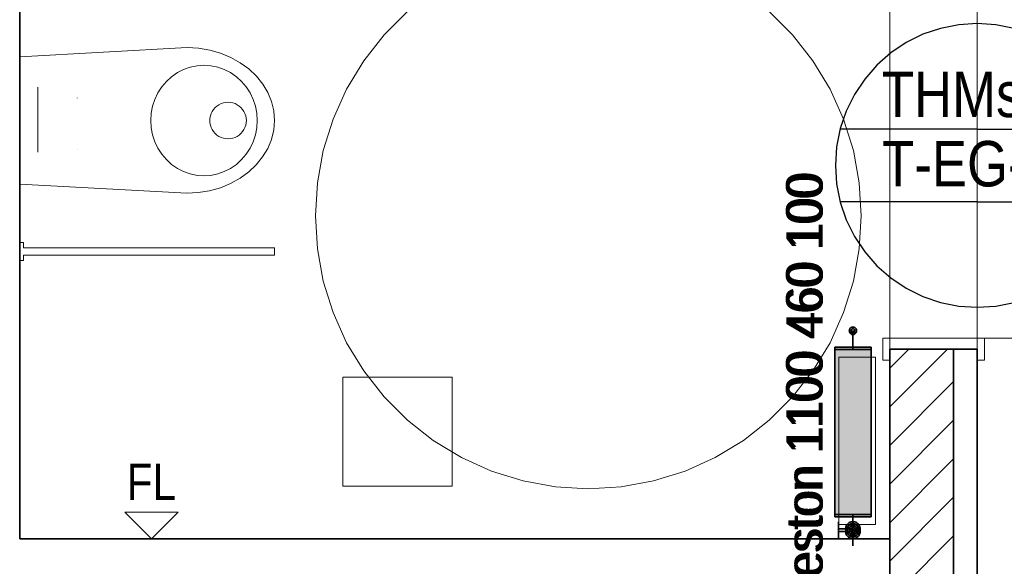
# Model space of a CAD drawing. Extents: x -297 to 573, y -46 to 548.
# Tile 8 of 256: x -14 to 40, y 98 to 128. Entities that reach past the tile are written whole.
import ezdxf
from ezdxf.lldxf.tags import DXFTag

# ---------------------------------------------------------------- set-up
doc = ezdxf.new("R2010")
doc.units = 0
doc.layers.get('0').update_dxf_attribs({"lineweight": 35})
for name, color, linetype, lineweight in [('5_EG-BESTAND', 7, 'Continuous', 25), ('5_EG-HLSE', 7, 'Continuous', 25), ('5_EG-NEU', 7, 'Continuous', 25), ('5_EG-SCHRAFF-FILL', 7, 'Continuous', 25), ('5_EG-TÜRSTEMPEL', 7, 'Continuous', 25), ('5_EG-WANDFLÄCHENMATERIAL', 7, 'Continuous', 25), ('H_Heizkoerpertext', 7, 'Continuous', 35)]:
    doc.layers.add(name, color=color, linetype=linetype, lineweight=lineweight)
for name, color, linetype, lineweight, true_color in [('H_Heizkoerper', 1, 'Continuous', 35, 0xff0000), ('H_Heizkoerperflaeche', 7, 'Continuous', 35, 0xc0c0c0), ('H_Ruecklauf', 5, 'Continuous', 35, 0x0000ff), ('H_Vorlauf', 1, 'Continuous', 35, 0xff0000)]:
    doc.layers.add(name, color=color, linetype=linetype, lineweight=lineweight, true_color=true_color)
doc.styles.get("Standard").update_dxf_attribs({"font": 'arial.ttf'})
tags = doc.linetypes.add('ALL_S14', pattern=[0.002, 0.001, -0.001]).pattern_tags.tags
tags[6:7] = [DXFTag(74, 4), DXFTag(75, 0), DXFTag(340, '0'), DXFTag(46, 1.0), DXFTag(50, 0.0), DXFTag(44, 0.0), DXFTag(45, 0.0)]
tags[4:5] = [DXFTag(74, 4), DXFTag(75, 0), DXFTag(340, '0'), DXFTag(46, 1.0), DXFTag(50, 0.0), DXFTag(44, 0.0), DXFTag(45, 0.0)]
tags = doc.linetypes.add('PUNKT2_S9', pattern=[0.0005, 0, -0.0005]).pattern_tags.tags
tags[6:7] = [DXFTag(74, 4), DXFTag(75, 0), DXFTag(340, '0'), DXFTag(46, 1.0), DXFTag(50, 0.0), DXFTag(44, 0.0), DXFTag(45, 0.0)]
tags[4:5] = [DXFTag(74, 4), DXFTag(75, 0), DXFTag(340, '0'), DXFTag(46, 1.0), DXFTag(50, 0.0), DXFTag(44, 0.0), DXFTag(45, 0.0)]

# ---------------------------------------------------------------- blocks, each defined once
blk = doc.blocks.new('Referenz-A07ALD4Q1N', base_point=(-101.907, -12.836))
at = {"layer": '5_EG-BESTAND', "color": 0, "linetype": 'ALL_S14', "lineweight": 13, "ltscale": 0.13}
for p, q in [((34.102, 234.018), (34.102, 38.397)), ((38.902, 234.018), (38.902, 38.336))]:
    blk.add_line(p, q, dxfattribs=at)
at = {"layer": '5_EG-HLSE', "color": 0, "linetype": 'ALL_S14', "lineweight": 13, "ltscale": 0.13}
for p, q in [((7.579, 128.9), (6.299, 127.62)), ((28.754, 127.62), (27.473, 128.9)), ((6.299, 127.62), (5.182, 126.194)), ((29.871, 126.194), (28.754, 127.62)), ((5.182, 126.194), (4.244, 124.644)), ((30.808, 124.644), (29.871, 126.194)), ((4.244, 124.644), (3.501, 122.992)), ((31.552, 122.992), (30.808, 124.644)), ((3.501, 122.992), (2.962, 121.262)), ((32.09, 121.262), (31.552, 122.992)), ((2.962, 121.262), (2.636, 119.481)), ((32.417, 119.481), (32.09, 121.262)), ((2.636, 119.481), (2.526, 117.673)), ((32.526, 117.673), (32.417, 119.481)), ((2.526, 117.673), (2.636, 115.865)), ((32.417, 115.865), (32.526, 117.673)), ((2.636, 115.865), (2.962, 114.083)), ((32.09, 114.083), (32.417, 115.865)), ((2.962, 114.083), (3.501, 112.354)), ((31.552, 112.354), (32.09, 114.083)), ((3.501, 112.354), (4.244, 110.702)), ((30.808, 110.702), (31.552, 112.354)), ((4.244, 110.702), (5.182, 109.152)), ((29.871, 109.152), (30.808, 110.702)), ((4.035, 108.813), (10.035, 108.813)), ((4.035, 102.813), (4.035, 108.813)), ((5.182, 109.152), (6.299, 107.726)), ((10.035, 108.813), (10.035, 102.813)), ((28.754, 107.726), (29.871, 109.152)), ((6.299, 107.726), (7.579, 106.445)), ((27.473, 106.445), (28.754, 107.726)), ((7.579, 106.445), (9.005, 105.328)), ((26.047, 105.328), (27.473, 106.445)), ((9.005, 105.328), (10.555, 104.391)), ((24.497, 104.391), (26.047, 105.328)), ((10.555, 104.391), (12.207, 103.647)), ((22.845, 103.647), (24.497, 104.391)), ((12.207, 103.647), (13.937, 103.109)), ((21.116, 103.109), (22.845, 103.647)), ((13.937, 103.109), (15.718, 102.782)), ((19.334, 102.782), (21.116, 103.109)), ((10.035, 102.813), (4.035, 102.813)), ((15.718, 102.782), (17.526, 102.673)), ((17.526, 102.673), (19.334, 102.782))]:
    blk.add_line(p, q, dxfattribs=at)
at = {"layer": '5_EG-HLSE', "color": 0, "lineweight": 13}
for p, q in [((-4.525, 126.92), (-13.725, 126.413)), ((-3.898, 126.886), (-4.525, 126.92)), ((-3.282, 126.784), (-3.898, 126.886)), ((-2.687, 126.615), (-3.282, 126.784)), ((-13.725, 126.413), (-13.725, 119.413)), ((-2.123, 126.384), (-2.687, 126.615)), ((-1.601, 126.092), (-2.123, 126.384)), ((-1.129, 125.747), (-1.601, 126.092)), ((-5.061, 125.545), (-5.379, 125.324)), ((-4.718, 125.721), (-5.061, 125.545)), ((-4.355, 125.849), (-4.718, 125.721)), ((-3.98, 125.926), (-4.355, 125.849)), ((-3.598, 125.952), (-3.98, 125.926)), ((-3.216, 125.926), (-3.598, 125.952)), ((-2.841, 125.849), (-3.216, 125.926)), ((-2.479, 125.721), (-2.841, 125.849)), ((-2.136, 125.545), (-2.479, 125.721)), ((-1.818, 125.324), (-2.136, 125.545)), ((-0.715, 125.353), (-1.129, 125.747)), ((-5.666, 125.062), (-5.919, 124.763)), ((-5.379, 125.324), (-5.666, 125.062)), ((-1.53, 125.062), (-1.818, 125.324)), ((-1.278, 124.763), (-1.53, 125.062)), ((-0.366, 124.917), (-0.715, 125.353)), ((-12.725, 121.17), (-12.725, 124.75)), ((-5.919, 124.763), (-6.131, 124.433)), ((-1.065, 124.433), (-1.278, 124.763)), ((-0.089, 124.448), (-0.366, 124.917)), ((-10.565, 124.149), (-10.565, 124.157)), ((-6.3, 124.076), (-6.423, 123.7)), ((-6.131, 124.433), (-6.3, 124.076)), ((-2.273, 123.917), (-2.404, 123.909)), ((-2.142, 123.909), (-2.273, 123.917)), ((-0.896, 124.076), (-1.065, 124.433)), ((-0.773, 123.7), (-0.896, 124.076)), ((0.113, 123.952), (-0.089, 124.448)), ((0.234, 123.438), (0.113, 123.952)), ((-6.423, 123.7), (-6.498, 123.31)), ((-3.143, 123.415), (-3.201, 123.298)), ((-3.07, 123.525), (-3.143, 123.415)), ((-2.983, 123.623), (-3.07, 123.525)), ((-2.885, 123.71), (-2.983, 123.623)), ((-2.775, 123.783), (-2.885, 123.71)), ((-2.658, 123.841), (-2.775, 123.783)), ((-2.533, 123.883), (-2.658, 123.841)), ((-2.404, 123.909), (-2.533, 123.883)), ((-2.013, 123.883), (-2.142, 123.909)), ((-1.889, 123.841), (-2.013, 123.883)), ((-1.771, 123.783), (-1.889, 123.841)), ((-1.662, 123.71), (-1.771, 123.783)), ((-1.563, 123.623), (-1.662, 123.71)), ((-1.477, 123.525), (-1.563, 123.623)), ((-1.404, 123.415), (-1.477, 123.525)), ((-1.346, 123.298), (-1.404, 123.415)), ((-0.698, 123.31), (-0.773, 123.7)), ((0.275, 122.915), (0.234, 123.438)), ((-6.498, 123.31), (-6.523, 122.913)), ((-6.523, 122.913), (-6.498, 122.517)), ((-3.269, 123.044), (-3.277, 122.913)), ((-3.277, 122.913), (-3.269, 122.782)), ((-3.243, 123.173), (-3.269, 123.044)), ((-3.201, 123.298), (-3.243, 123.173)), ((-1.304, 123.173), (-1.346, 123.298)), ((-1.278, 123.044), (-1.304, 123.173)), ((-1.269, 122.913), (-1.278, 123.044)), ((-1.278, 122.782), (-1.269, 122.913)), ((-0.673, 122.913), (-0.698, 123.31)), ((-0.698, 122.517), (-0.673, 122.913)), ((0.233, 122.393), (0.275, 122.915)), ((-6.498, 122.517), (-6.423, 122.127)), ((-3.269, 122.782), (-3.243, 122.654)), ((-3.243, 122.654), (-3.201, 122.529)), ((-3.201, 122.529), (-3.143, 122.411)), ((-3.143, 122.411), (-3.07, 122.302)), ((-3.07, 122.302), (-2.983, 122.203)), ((-1.563, 122.203), (-1.477, 122.302)), ((-1.477, 122.302), (-1.404, 122.411)), ((-1.404, 122.411), (-1.346, 122.529)), ((-1.346, 122.529), (-1.304, 122.654)), ((-1.304, 122.654), (-1.278, 122.782)), ((-0.773, 122.127), (-0.698, 122.517)), ((0.109, 121.879), (0.233, 122.393)), ((-6.423, 122.127), (-6.3, 121.75)), ((-2.983, 122.203), (-2.885, 122.117)), ((-2.885, 122.117), (-2.775, 122.044)), ((-2.775, 122.044), (-2.658, 121.986)), ((-2.658, 121.986), (-2.533, 121.944)), ((-2.533, 121.944), (-2.404, 121.918)), ((-2.404, 121.918), (-2.273, 121.909)), ((-2.273, 121.909), (-2.142, 121.918)), ((-2.142, 121.918), (-2.013, 121.944)), ((-2.013, 121.944), (-1.889, 121.986)), ((-1.889, 121.986), (-1.771, 122.044)), ((-1.771, 122.044), (-1.662, 122.117)), ((-1.662, 122.117), (-1.563, 122.203)), ((-0.896, 121.75), (-0.773, 122.127)), ((-0.094, 121.384), (0.109, 121.879)), ((-10.565, 121.335), (-10.565, 121.342)), ((-6.3, 121.75), (-6.131, 121.394)), ((-6.131, 121.394), (-5.919, 121.063)), ((-1.278, 121.063), (-1.065, 121.394)), ((-1.065, 121.394), (-0.896, 121.75)), ((-0.372, 120.914), (-0.094, 121.384)), ((-5.919, 121.063), (-5.666, 120.765)), ((-5.666, 120.765), (-5.379, 120.502)), ((-1.818, 120.502), (-1.53, 120.765)), ((-1.53, 120.765), (-1.278, 121.063)), ((-0.722, 120.48), (-0.372, 120.914)), ((-5.379, 120.502), (-5.061, 120.282)), ((-5.061, 120.282), (-4.718, 120.106)), ((-2.479, 120.106), (-2.136, 120.282)), ((-2.136, 120.282), (-1.818, 120.502)), ((-1.138, 120.087), (-0.722, 120.48)), ((-4.718, 120.106), (-4.355, 119.978)), ((-4.355, 119.978), (-3.98, 119.9)), ((-3.98, 119.9), (-3.598, 119.874)), ((-3.598, 119.874), (-3.216, 119.9)), ((-3.216, 119.9), (-2.841, 119.978)), ((-2.841, 119.978), (-2.479, 120.106)), ((-2.134, 119.452), (-1.611, 119.742)), ((-1.611, 119.742), (-1.138, 120.087)), ((-4.525, 118.92), (-13.725, 119.413)), ((-3.91, 118.953), (-3.294, 119.054)), ((-3.294, 119.054), (-2.698, 119.221)), ((-2.698, 119.221), (-2.134, 119.452)), ((-4.538, 118.92), (-3.91, 118.953)), ((-13.725, 116.213), (-13.525, 116.213)), ((-13.725, 115.213), (-13.725, 116.213)), ((-13.525, 116.213), (-13.525, 115.913)), ((-13.525, 115.913), (0.275, 115.913)), ((0.275, 115.913), (0.275, 115.513)), ((-13.525, 115.513), (-13.525, 115.213)), ((-13.525, 115.513), (0.275, 115.513)), ((-13.525, 115.213), (-13.725, 115.213)), ((31.302, 100.713), (31.302, 109.913)), ((33.302, 109.913), (31.302, 109.913)), ((33.302, 100.713), (33.302, 109.913)), ((31.302, 100.713), (33.302, 100.713))]:
    blk.add_line(p, q, dxfattribs=at)
at = {"layer": '5_EG-NEU', "color": 0, "lineweight": 35}
for p, q in [((-13.725, 145.913), (-13.725, 99.913)), ((34.101, 110.347), (38.902, 110.347)), ((34.101, 110.347), (34.101, 96.913)), ((37.602, 110.347), (37.602, 93.913)), ((38.902, 93.913), (38.902, 110.347)), ((-13.725, 99.913), (34.101, 99.913))]:
    blk.add_line(p, q, dxfattribs=at)
at = {"layer": '5_EG-NEU', "color": 0, "linetype": 'PUNKT2_S9', "lineweight": 13, "ltscale": 0.13}
for p, q in [((34.101, 129.947), (34.101, 110.947)), ((38.902, 129.947), (38.902, 110.947))]:
    blk.add_line(p, q, dxfattribs=at)
at = {"layer": '5_EG-NEU', "color": 0, "lineweight": 13}
for p, q in [((33.702, 109.747), (33.702, 110.947)), ((33.702, 110.947), (39.302, 110.947)), ((39.302, 110.947), (58.302, 110.947)), ((39.302, 110.947), (39.302, 109.747)), ((38.902, 110.347), (34.101, 110.347)), ((34.101, 110.347), (34.101, 109.747)), ((38.902, 109.747), (38.902, 110.347)), ((34.101, 109.747), (33.702, 109.747)), ((39.302, 109.747), (38.902, 109.747))]:
    blk.add_line(p, q, dxfattribs=at)
at = {"layer": '5_EG-SCHRAFF-FILL', "color": 0, "lineweight": 13}
for p, q in [((34.11, 107.193), (37.264, 110.347)), ((34.111, 109.316), (35.142, 110.347)), ((34.109, 105.071), (37.602, 108.564)), ((34.107, 102.948), (37.602, 106.442)), ((34.106, 100.825), (37.602, 104.321)), ((34.105, 98.703), (37.602, 102.2)), ((34.103, 96.58), (37.602, 100.079))]:
    blk.add_line(p, q, dxfattribs=at)
at = {"layer": '5_EG-TÜRSTEMPEL', "color": 0, "lineweight": -2}
for p, q in [((38.902, 128.247), (37.883, 128.18)), ((39.92, 128.18), (38.902, 128.247)), ((36.883, 127.981), (35.917, 127.653)), ((37.883, 128.18), (36.883, 127.981)), ((40.92, 127.981), (39.92, 128.18)), ((35.002, 127.202), (34.153, 126.635)), ((35.917, 127.653), (35.002, 127.202)), ((34.153, 126.635), (33.386, 125.963)), ((33.386, 125.963), (32.713, 125.196)), ((32.713, 125.196), (32.147, 124.347)), ((32.147, 124.347), (31.695, 123.432)), ((31.695, 123.432), (31.367, 122.466)), ((31.367, 122.466), (31.168, 121.465)), ((38.902, 122.447), (31.362, 122.447)), ((38.902, 122.447), (46.441, 122.447)), ((31.168, 121.465), (31.102, 120.447)), ((31.102, 120.447), (31.168, 119.429)), ((31.168, 119.429), (31.367, 118.428)), ((38.902, 118.447), (31.362, 118.447)), ((31.367, 118.428), (31.695, 117.462)), ((38.902, 118.447), (46.441, 118.447)), ((31.695, 117.462), (32.147, 116.547)), ((32.147, 116.547), (32.713, 115.699)), ((32.713, 115.699), (33.386, 114.932)), ((33.386, 114.932), (34.153, 114.259)), ((34.153, 114.259), (35.002, 113.692)), ((35.002, 113.692), (35.917, 113.241)), ((35.917, 113.241), (36.883, 112.913)), ((36.883, 112.913), (37.883, 112.714)), ((37.883, 112.714), (38.902, 112.647)), ((38.902, 112.647), (39.92, 112.714)), ((39.92, 112.714), (40.92, 112.913))]:
    blk.add_line(p, q, dxfattribs=at)
at = {"layer": '5_EG-WANDFLÄCHENMATERIAL', "color": 0, "lineweight": 18}
for p, q in [((-5.012, 101.384), (-7.954, 101.384)), ((-6.483, 99.913), (-7.954, 101.384)), ((-6.483, 99.913), (-5.012, 101.384))]:
    blk.add_line(p, q, dxfattribs=at)
at = {"layer": '5_EG-TÜRSTEMPEL', "color": 0, "lineweight": -2, "char_height": 2.5, "attachment_point": 1}
for s, insert in [('{\\W0.83;\\fArial;THMsuz}', (33.656, 125.599)), ('{\\W0.83;\\fArial;T-EG-06}', (33.672, 121.788))]:
    blk.add_mtext(s, dxfattribs=dict(at, insert=insert))
at = {"layer": '5_EG-WANDFLÄCHENMATERIAL', "color": 0, "lineweight": 18, "insert": (-7.844, 104.051), "char_height": 2, "attachment_point": 1}
blk.add_mtext('{\\W0.83;\\fArial;FL}', dxfattribs=at)
blk = doc.blocks.new('Heizkörper-A07ALD4S1N', base_point=(28.399, 91.867))
at = {"color": 0, "linetype": 'ByBlock', "lineweight": -2, "ltscale": 0.35}
for p, q in [((31.066, 101.262), (31.066, 110.462)), ((31.066, 110.462), (33.066, 110.462)), ((33.066, 110.462), (33.066, 101.262)), ((33.066, 101.262), (31.066, 101.262))]:
    blk.add_line(p, q, dxfattribs=at)
at = {"layer": 'H_Heizkoerperflaeche', "linetype": 'ByBlock', "lineweight": -2, "ltscale": 0.35}
for points in [[(31.066, 101.262), (33.066, 101.262), (31.066, 110.462)], [(33.066, 101.262), (31.066, 110.462), (33.066, 110.462)]]:
    blk.add_solid(points, dxfattribs=at)
at = {"layer": 'H_Ruecklauf', "linetype": 'ByBlock', "lineweight": -2, "ltscale": 0.35}
for p, q in [((31.967, 111.375), (31.966, 111.362)), ((31.966, 111.362), (31.967, 111.349)), ((31.969, 111.388), (31.967, 111.375)), ((31.967, 111.349), (31.969, 111.336)), ((31.973, 111.4), (31.969, 111.388)), ((31.969, 111.336), (31.973, 111.324)), ((31.979, 111.412), (31.973, 111.4)), ((31.973, 111.324), (31.979, 111.312)), ((31.986, 111.423), (31.979, 111.412)), ((31.979, 111.312), (31.986, 111.301)), ((31.995, 111.433), (31.986, 111.423)), ((31.986, 111.301), (31.995, 111.291)), ((32.005, 111.441), (31.995, 111.433)), ((31.995, 111.291), (32.005, 111.283)), ((32.016, 111.449), (32.005, 111.441)), ((32.005, 111.283), (32.016, 111.276)), ((32.027, 111.455), (32.016, 111.449)), ((32.016, 111.276), (32.027, 111.27)), ((32.04, 111.459), (32.027, 111.455)), ((32.027, 111.27), (32.04, 111.266)), ((32.053, 111.461), (32.04, 111.459)), ((32.04, 111.266), (32.053, 111.263)), ((32.066, 111.462), (32.053, 111.461)), ((32.053, 111.263), (32.066, 111.262)), ((32.079, 111.461), (32.066, 111.462)), ((32.066, 110.462), (32.066, 111.362)), ((32.066, 111.262), (32.079, 111.263)), ((32.092, 111.459), (32.079, 111.461)), ((32.079, 111.263), (32.092, 111.266)), ((32.104, 111.455), (32.092, 111.459)), ((32.092, 111.266), (32.104, 111.27)), ((32.116, 111.449), (32.104, 111.455)), ((32.104, 111.27), (32.116, 111.276)), ((32.127, 111.441), (32.116, 111.449)), ((32.116, 111.276), (32.127, 111.283)), ((32.136, 111.433), (32.127, 111.441)), ((32.127, 111.283), (32.136, 111.291)), ((32.145, 111.423), (32.136, 111.433)), ((32.136, 111.291), (32.145, 111.301)), ((32.152, 111.412), (32.145, 111.423)), ((32.145, 111.301), (32.152, 111.312)), ((32.158, 111.4), (32.152, 111.412)), ((32.152, 111.312), (32.158, 111.324)), ((32.162, 111.388), (32.158, 111.4)), ((32.158, 111.324), (32.162, 111.336)), ((32.165, 111.375), (32.162, 111.388)), ((32.162, 111.336), (32.165, 111.349)), ((32.166, 111.362), (32.165, 111.375)), ((32.165, 111.349), (32.166, 111.362))]:
    blk.add_line(p, q, dxfattribs=at)
at = {"layer": 'H_Vorlauf', "color": 0, "linetype": 'ByBlock', "lineweight": -2, "ltscale": 0.35}
for p, q in [((32.066, 101.262), (32.066, 99.662)), ((31.266, 100.062), (31.266, 100.862)), ((31.719, 100.662), (31.696, 100.615)), ((31.748, 100.706), (31.719, 100.662)), ((31.783, 100.745), (31.748, 100.706)), ((31.822, 100.779), (31.783, 100.745)), ((31.866, 100.809), (31.822, 100.779)), ((31.854, 100.674), (31.828, 100.645)), ((31.883, 100.7), (31.854, 100.674)), ((31.913, 100.832), (31.866, 100.809)), ((31.916, 100.722), (31.883, 100.7)), ((31.962, 100.849), (31.913, 100.832)), ((31.951, 100.739), (31.916, 100.722)), ((31.988, 100.752), (31.951, 100.739)), ((32.014, 100.859), (31.962, 100.849)), ((32.027, 100.76), (31.988, 100.752)), ((32.014, 100.655), (31.989, 100.647)), ((32.066, 100.862), (32.014, 100.859)), ((32.04, 100.66), (32.014, 100.655)), ((32.066, 100.762), (32.027, 100.76)), ((32.066, 100.662), (32.04, 100.66)), ((32.118, 100.859), (32.066, 100.862)), ((32.105, 100.76), (32.066, 100.762)), ((32.092, 100.66), (32.066, 100.662)), ((32.118, 100.655), (32.092, 100.66)), ((32.143, 100.752), (32.105, 100.76)), ((32.169, 100.849), (32.118, 100.859)), ((32.142, 100.647), (32.118, 100.655)), ((32.181, 100.739), (32.143, 100.752)), ((32.219, 100.832), (32.169, 100.849)), ((32.216, 100.722), (32.181, 100.739)), ((32.248, 100.7), (32.216, 100.722)), ((32.266, 100.809), (32.219, 100.832)), ((32.278, 100.674), (32.248, 100.7)), ((32.309, 100.779), (32.266, 100.809)), ((32.304, 100.645), (32.278, 100.674)), ((32.349, 100.745), (32.309, 100.779)), ((32.383, 100.706), (32.349, 100.745)), ((32.412, 100.662), (32.383, 100.706)), ((32.435, 100.615), (32.412, 100.662)), ((31.666, 100.462), (31.266, 100.462)), ((31.669, 100.514), (31.666, 100.462)), ((31.666, 100.462), (31.669, 100.41)), ((31.679, 100.566), (31.669, 100.514)), ((31.669, 100.41), (31.679, 100.359)), ((31.696, 100.615), (31.679, 100.566)), ((31.679, 100.359), (31.696, 100.309)), ((31.696, 100.309), (31.719, 100.262)), ((31.719, 100.262), (31.748, 100.219)), ((31.748, 100.219), (31.783, 100.179)), ((31.768, 100.501), (31.766, 100.462)), ((31.766, 100.462), (31.768, 100.423)), ((31.776, 100.54), (31.768, 100.501)), ((31.768, 100.423), (31.776, 100.385)), ((31.789, 100.577), (31.776, 100.54)), ((31.776, 100.385), (31.789, 100.347)), ((31.783, 100.179), (31.822, 100.145)), ((31.806, 100.612), (31.789, 100.577)), ((31.789, 100.347), (31.806, 100.312)), ((31.828, 100.645), (31.806, 100.612)), ((31.806, 100.312), (31.828, 100.28)), ((31.822, 100.145), (31.866, 100.116)), ((31.828, 100.28), (31.854, 100.25)), ((31.854, 100.25), (31.883, 100.224)), ((31.867, 100.488), (31.866, 100.462)), ((31.866, 100.462), (31.867, 100.436)), ((31.866, 100.116), (31.913, 100.093)), ((31.873, 100.514), (31.867, 100.488)), ((31.867, 100.436), (31.873, 100.41)), ((31.881, 100.539), (31.873, 100.514)), ((31.873, 100.41), (31.881, 100.386)), ((31.893, 100.562), (31.881, 100.539)), ((31.881, 100.386), (31.893, 100.362)), ((31.883, 100.224), (31.916, 100.202)), ((31.907, 100.584), (31.893, 100.562)), ((31.893, 100.362), (31.907, 100.34)), ((31.924, 100.604), (31.907, 100.584)), ((31.907, 100.34), (31.924, 100.321)), ((31.916, 100.202), (31.951, 100.185)), ((31.944, 100.621), (31.924, 100.604)), ((31.924, 100.321), (31.944, 100.303)), ((31.966, 100.635), (31.944, 100.621)), ((31.944, 100.303), (31.966, 100.289)), ((31.951, 100.185), (31.988, 100.172)), ((31.989, 100.647), (31.966, 100.635)), ((31.967, 100.475), (31.966, 100.462)), ((31.966, 100.462), (31.967, 100.449)), ((31.966, 100.289), (31.989, 100.277)), ((31.969, 100.488), (31.967, 100.475)), ((31.967, 100.449), (31.969, 100.436)), ((31.973, 100.5), (31.969, 100.488)), ((31.969, 100.436), (31.973, 100.424)), ((31.979, 100.512), (31.973, 100.5)), ((31.973, 100.424), (31.979, 100.412)), ((31.986, 100.523), (31.979, 100.512)), ((31.979, 100.412), (31.986, 100.401)), ((31.995, 100.533), (31.986, 100.523)), ((31.986, 100.401), (31.995, 100.391)), ((31.988, 100.172), (32.027, 100.165)), ((31.989, 100.277), (32.014, 100.269)), ((32.005, 100.541), (31.995, 100.533)), ((31.995, 100.391), (32.005, 100.383)), ((32.016, 100.549), (32.005, 100.541)), ((32.005, 100.383), (32.016, 100.376)), ((32.014, 100.269), (32.04, 100.264)), ((32.027, 100.555), (32.016, 100.549)), ((32.016, 100.376), (32.027, 100.37)), ((32.04, 100.559), (32.027, 100.555)), ((32.027, 100.37), (32.04, 100.366)), ((32.027, 100.165), (32.066, 100.162)), ((32.053, 100.561), (32.04, 100.559)), ((32.04, 100.366), (32.053, 100.363)), ((32.04, 100.264), (32.066, 100.262)), ((32.066, 100.562), (32.053, 100.561)), ((32.053, 100.363), (32.066, 100.362)), ((32.079, 100.561), (32.066, 100.562)), ((32.066, 100.362), (32.079, 100.363)), ((32.066, 100.262), (32.092, 100.264)), ((32.066, 100.162), (32.105, 100.165)), ((32.092, 100.559), (32.079, 100.561)), ((32.079, 100.363), (32.092, 100.366)), ((32.104, 100.555), (32.092, 100.559)), ((32.092, 100.366), (32.104, 100.37)), ((32.092, 100.264), (32.118, 100.269)), ((32.116, 100.549), (32.104, 100.555)), ((32.104, 100.37), (32.116, 100.376)), ((32.105, 100.165), (32.143, 100.172)), ((32.127, 100.541), (32.116, 100.549)), ((32.116, 100.376), (32.127, 100.383)), ((32.118, 100.269), (32.142, 100.277)), ((32.136, 100.533), (32.127, 100.541)), ((32.127, 100.383), (32.136, 100.391)), ((32.145, 100.523), (32.136, 100.533)), ((32.136, 100.391), (32.145, 100.401)), ((32.166, 100.635), (32.142, 100.647)), ((32.142, 100.277), (32.166, 100.289)), ((32.143, 100.172), (32.181, 100.185)), ((32.152, 100.512), (32.145, 100.523)), ((32.145, 100.401), (32.152, 100.412)), ((32.158, 100.5), (32.152, 100.512)), ((32.152, 100.412), (32.158, 100.424)), ((32.162, 100.488), (32.158, 100.5)), ((32.158, 100.424), (32.162, 100.436)), ((32.165, 100.475), (32.162, 100.488)), ((32.162, 100.436), (32.165, 100.449)), ((32.166, 100.462), (32.165, 100.475)), ((32.165, 100.449), (32.166, 100.462)), ((32.187, 100.621), (32.166, 100.635)), ((32.166, 100.289), (32.187, 100.303)), ((32.181, 100.185), (32.216, 100.202)), ((32.207, 100.604), (32.187, 100.621)), ((32.187, 100.303), (32.207, 100.321)), ((32.224, 100.584), (32.207, 100.604)), ((32.207, 100.321), (32.224, 100.34)), ((32.216, 100.202), (32.248, 100.224)), ((32.219, 100.093), (32.266, 100.116)), ((32.239, 100.562), (32.224, 100.584)), ((32.224, 100.34), (32.239, 100.362)), ((32.251, 100.539), (32.239, 100.562)), ((32.239, 100.362), (32.251, 100.386)), ((32.248, 100.224), (32.278, 100.25)), ((32.259, 100.514), (32.251, 100.539)), ((32.251, 100.386), (32.259, 100.41)), ((32.264, 100.488), (32.259, 100.514)), ((32.259, 100.41), (32.264, 100.436)), ((32.266, 100.462), (32.264, 100.488)), ((32.264, 100.436), (32.266, 100.462)), ((32.266, 100.116), (32.309, 100.145)), ((32.278, 100.25), (32.304, 100.28)), ((32.326, 100.612), (32.304, 100.645)), ((32.304, 100.28), (32.326, 100.312)), ((32.309, 100.145), (32.349, 100.179)), ((32.343, 100.577), (32.326, 100.612)), ((32.326, 100.312), (32.343, 100.347)), ((32.356, 100.54), (32.343, 100.577)), ((32.343, 100.347), (32.356, 100.385)), ((32.349, 100.179), (32.383, 100.219)), ((32.363, 100.501), (32.356, 100.54)), ((32.356, 100.385), (32.363, 100.423)), ((32.366, 100.462), (32.363, 100.501)), ((32.363, 100.423), (32.366, 100.462)), ((32.383, 100.219), (32.412, 100.262)), ((32.412, 100.262), (32.435, 100.309)), ((32.452, 100.566), (32.435, 100.615)), ((32.435, 100.309), (32.452, 100.359)), ((32.462, 100.514), (32.452, 100.566)), ((32.452, 100.359), (32.462, 100.41)), ((32.466, 100.462), (32.462, 100.514)), ((32.462, 100.41), (32.466, 100.462)), ((31.913, 100.093), (31.962, 100.076)), ((31.962, 100.076), (32.014, 100.066)), ((32.014, 100.066), (32.066, 100.062)), ((32.066, 100.062), (32.118, 100.066)), ((32.118, 100.066), (32.169, 100.076)), ((32.169, 100.076), (32.219, 100.093))]:
    blk.add_line(p, q, dxfattribs=at)
at = {"layer": 'H_Heizkoerpertext', "linetype": 'ByBlock', "lineweight": -2, "ltscale": 0.35, "insert": (28.399, 91.867), "char_height": 2, "attachment_point": 1, "rotation": 90}
blk.add_mtext('{\\W0.9;\\fArial;Charleston 1100 460 100}', dxfattribs=at)
blk = doc.blocks.new('Heizkörper-A07ALD5E1N', base_point=(27, 90.334))
at = {"color": 0, "linetype": 'ByBlock', "lineweight": -2, "ltscale": 0.35}
for p, q in [((31.066, 101.129), (31.066, 110.329)), ((31.066, 110.329), (33.066, 110.329)), ((33.066, 110.329), (33.066, 101.129)), ((33.066, 101.129), (31.066, 101.129))]:
    blk.add_line(p, q, dxfattribs=at)
at = {"layer": 'H_Heizkoerperflaeche', "linetype": 'ByBlock', "lineweight": -2, "ltscale": 0.35}
for points in [[(31.066, 101.129), (33.066, 101.129), (31.066, 110.329)], [(33.066, 101.129), (31.066, 110.329), (33.066, 110.329)]]:
    blk.add_solid(points, dxfattribs=at)
at = {"layer": 'H_Ruecklauf', "linetype": 'ByBlock', "lineweight": -2, "ltscale": 0.35}
for p, q in [((31.967, 111.242), (31.966, 111.229)), ((31.966, 111.229), (31.967, 111.216)), ((31.969, 111.255), (31.967, 111.242)), ((31.967, 111.216), (31.969, 111.203)), ((31.973, 111.267), (31.969, 111.255)), ((31.969, 111.203), (31.973, 111.191)), ((31.979, 111.279), (31.973, 111.267)), ((31.973, 111.191), (31.979, 111.179)), ((31.986, 111.29), (31.979, 111.279)), ((31.979, 111.179), (31.986, 111.168)), ((31.995, 111.3), (31.986, 111.29)), ((31.986, 111.168), (31.995, 111.158)), ((32.005, 111.308), (31.995, 111.3)), ((31.995, 111.158), (32.005, 111.15)), ((32.016, 111.316), (32.005, 111.308)), ((32.005, 111.15), (32.016, 111.142)), ((32.027, 111.321), (32.016, 111.316)), ((32.016, 111.142), (32.027, 111.137)), ((32.04, 111.326), (32.027, 111.321)), ((32.027, 111.137), (32.04, 111.132)), ((32.053, 111.328), (32.04, 111.326)), ((32.04, 111.132), (32.053, 111.13)), ((32.066, 111.329), (32.053, 111.328)), ((32.053, 111.13), (32.066, 111.129)), ((32.079, 111.328), (32.066, 111.329)), ((32.066, 110.329), (32.066, 111.229)), ((32.066, 111.129), (32.079, 111.13)), ((32.092, 111.326), (32.079, 111.328)), ((32.079, 111.13), (32.092, 111.132)), ((32.104, 111.321), (32.092, 111.326)), ((32.092, 111.132), (32.104, 111.137)), ((32.116, 111.316), (32.104, 111.321)), ((32.104, 111.137), (32.116, 111.142)), ((32.127, 111.308), (32.116, 111.316)), ((32.116, 111.142), (32.127, 111.15)), ((32.136, 111.3), (32.127, 111.308)), ((32.127, 111.15), (32.136, 111.158)), ((32.145, 111.29), (32.136, 111.3)), ((32.136, 111.158), (32.145, 111.168)), ((32.152, 111.279), (32.145, 111.29)), ((32.145, 111.168), (32.152, 111.179)), ((32.158, 111.267), (32.152, 111.279)), ((32.152, 111.179), (32.158, 111.191)), ((32.162, 111.255), (32.158, 111.267)), ((32.158, 111.191), (32.162, 111.203)), ((32.165, 111.242), (32.162, 111.255)), ((32.162, 111.203), (32.165, 111.216)), ((32.166, 111.229), (32.165, 111.242)), ((32.165, 111.216), (32.166, 111.229))]:
    blk.add_line(p, q, dxfattribs=at)
at = {"layer": 'H_Vorlauf', "color": 0, "linetype": 'ByBlock', "lineweight": -2, "ltscale": 0.35}
for p, q in [((31.266, 99.929), (31.266, 100.729)), ((31.866, 100.675), (31.822, 100.646)), ((31.913, 100.699), (31.866, 100.675)), ((31.962, 100.715), (31.913, 100.699)), ((32.014, 100.726), (31.962, 100.715)), ((32.066, 100.729), (32.014, 100.726)), ((32.066, 101.129), (32.066, 99.529)), ((32.118, 100.726), (32.066, 100.729)), ((32.169, 100.715), (32.118, 100.726)), ((32.219, 100.699), (32.169, 100.715)), ((32.266, 100.675), (32.219, 100.699)), ((32.309, 100.646), (32.266, 100.675)), ((31.666, 100.329), (31.266, 100.329)), ((31.669, 100.381), (31.666, 100.329)), ((31.666, 100.329), (31.669, 100.277)), ((31.679, 100.433), (31.669, 100.381)), ((31.669, 100.277), (31.679, 100.225)), ((31.696, 100.482), (31.679, 100.433)), ((31.679, 100.225), (31.696, 100.176)), ((31.719, 100.529), (31.696, 100.482)), ((31.696, 100.176), (31.719, 100.129)), ((31.748, 100.572), (31.719, 100.529)), ((31.719, 100.129), (31.748, 100.085)), ((31.783, 100.612), (31.748, 100.572)), ((31.768, 100.368), (31.766, 100.329)), ((31.766, 100.329), (31.768, 100.29)), ((31.776, 100.407), (31.768, 100.368)), ((31.768, 100.29), (31.776, 100.251)), ((31.789, 100.444), (31.776, 100.407)), ((31.776, 100.251), (31.789, 100.214)), ((31.822, 100.646), (31.783, 100.612)), ((31.806, 100.479), (31.789, 100.444)), ((31.789, 100.214), (31.806, 100.179)), ((31.828, 100.512), (31.806, 100.479)), ((31.806, 100.179), (31.828, 100.146)), ((31.854, 100.541), (31.828, 100.512)), ((31.828, 100.146), (31.854, 100.117)), ((31.883, 100.567), (31.854, 100.541)), ((31.854, 100.117), (31.883, 100.091)), ((31.867, 100.355), (31.866, 100.329)), ((31.866, 100.329), (31.867, 100.303)), ((31.873, 100.381), (31.867, 100.355)), ((31.867, 100.303), (31.873, 100.277)), ((31.881, 100.406), (31.873, 100.381)), ((31.873, 100.277), (31.881, 100.252)), ((31.893, 100.429), (31.881, 100.406)), ((31.881, 100.252), (31.893, 100.229)), ((31.916, 100.589), (31.883, 100.567)), ((31.907, 100.451), (31.893, 100.429)), ((31.893, 100.229), (31.907, 100.207)), ((31.924, 100.47), (31.907, 100.451)), ((31.907, 100.207), (31.924, 100.188)), ((31.951, 100.606), (31.916, 100.589)), ((31.944, 100.488), (31.924, 100.47)), ((31.924, 100.188), (31.944, 100.17)), ((31.966, 100.502), (31.944, 100.488)), ((31.944, 100.17), (31.966, 100.156)), ((31.988, 100.619), (31.951, 100.606)), ((31.989, 100.514), (31.966, 100.502)), ((31.967, 100.342), (31.966, 100.329)), ((31.966, 100.329), (31.967, 100.316)), ((31.966, 100.156), (31.989, 100.144)), ((31.969, 100.355), (31.967, 100.342)), ((31.967, 100.316), (31.969, 100.303)), ((31.973, 100.367), (31.969, 100.355)), ((31.969, 100.303), (31.973, 100.291)), ((31.979, 100.379), (31.973, 100.367)), ((31.973, 100.291), (31.979, 100.279)), ((31.986, 100.39), (31.979, 100.379)), ((31.979, 100.279), (31.986, 100.268)), ((31.995, 100.4), (31.986, 100.39)), ((31.986, 100.268), (31.995, 100.258)), ((32.027, 100.626), (31.988, 100.619)), ((32.014, 100.522), (31.989, 100.514)), ((31.989, 100.144), (32.014, 100.136)), ((32.005, 100.408), (31.995, 100.4)), ((31.995, 100.258), (32.005, 100.25)), ((32.016, 100.416), (32.005, 100.408)), ((32.005, 100.25), (32.016, 100.242)), ((32.04, 100.527), (32.014, 100.522)), ((32.014, 100.136), (32.04, 100.131)), ((32.027, 100.421), (32.016, 100.416)), ((32.016, 100.242), (32.027, 100.237)), ((32.066, 100.629), (32.027, 100.626)), ((32.04, 100.426), (32.027, 100.421)), ((32.027, 100.237), (32.04, 100.232)), ((32.066, 100.529), (32.04, 100.527)), ((32.053, 100.428), (32.04, 100.426)), ((32.04, 100.232), (32.053, 100.23)), ((32.04, 100.131), (32.066, 100.129)), ((32.066, 100.429), (32.053, 100.428)), ((32.053, 100.23), (32.066, 100.229)), ((32.105, 100.626), (32.066, 100.629)), ((32.092, 100.527), (32.066, 100.529)), ((32.079, 100.428), (32.066, 100.429)), ((32.066, 100.229), (32.079, 100.23)), ((32.066, 100.129), (32.092, 100.131)), ((32.092, 100.426), (32.079, 100.428)), ((32.079, 100.23), (32.092, 100.232)), ((32.118, 100.522), (32.092, 100.527)), ((32.104, 100.421), (32.092, 100.426)), ((32.092, 100.232), (32.104, 100.237)), ((32.092, 100.131), (32.118, 100.136)), ((32.116, 100.416), (32.104, 100.421)), ((32.104, 100.237), (32.116, 100.242)), ((32.143, 100.619), (32.105, 100.626)), ((32.127, 100.408), (32.116, 100.416)), ((32.116, 100.242), (32.127, 100.25)), ((32.142, 100.514), (32.118, 100.522)), ((32.118, 100.136), (32.142, 100.144)), ((32.136, 100.4), (32.127, 100.408)), ((32.127, 100.25), (32.136, 100.258)), ((32.145, 100.39), (32.136, 100.4)), ((32.136, 100.258), (32.145, 100.268)), ((32.166, 100.502), (32.142, 100.514)), ((32.142, 100.144), (32.166, 100.156)), ((32.181, 100.606), (32.143, 100.619)), ((32.152, 100.379), (32.145, 100.39)), ((32.145, 100.268), (32.152, 100.279)), ((32.158, 100.367), (32.152, 100.379)), ((32.152, 100.279), (32.158, 100.291)), ((32.162, 100.355), (32.158, 100.367)), ((32.158, 100.291), (32.162, 100.303)), ((32.165, 100.342), (32.162, 100.355)), ((32.162, 100.303), (32.165, 100.316)), ((32.166, 100.329), (32.165, 100.342)), ((32.165, 100.316), (32.166, 100.329)), ((32.187, 100.488), (32.166, 100.502)), ((32.166, 100.156), (32.187, 100.17)), ((32.216, 100.589), (32.181, 100.606)), ((32.207, 100.47), (32.187, 100.488)), ((32.187, 100.17), (32.207, 100.188)), ((32.224, 100.451), (32.207, 100.47)), ((32.207, 100.188), (32.224, 100.207)), ((32.248, 100.567), (32.216, 100.589)), ((32.239, 100.429), (32.224, 100.451)), ((32.224, 100.207), (32.239, 100.229)), ((32.251, 100.406), (32.239, 100.429)), ((32.239, 100.229), (32.251, 100.252)), ((32.278, 100.541), (32.248, 100.567)), ((32.248, 100.091), (32.278, 100.117)), ((32.259, 100.381), (32.251, 100.406)), ((32.251, 100.252), (32.259, 100.277)), ((32.264, 100.355), (32.259, 100.381)), ((32.259, 100.277), (32.264, 100.303)), ((32.266, 100.329), (32.264, 100.355)), ((32.264, 100.303), (32.266, 100.329)), ((32.304, 100.512), (32.278, 100.541)), ((32.278, 100.117), (32.304, 100.146)), ((32.326, 100.479), (32.304, 100.512)), ((32.304, 100.146), (32.326, 100.179)), ((32.349, 100.612), (32.309, 100.646)), ((32.343, 100.444), (32.326, 100.479)), ((32.326, 100.179), (32.343, 100.214)), ((32.356, 100.407), (32.343, 100.444)), ((32.343, 100.214), (32.356, 100.251)), ((32.383, 100.572), (32.349, 100.612)), ((32.363, 100.368), (32.356, 100.407)), ((32.356, 100.251), (32.363, 100.29)), ((32.366, 100.329), (32.363, 100.368)), ((32.363, 100.29), (32.366, 100.329)), ((32.412, 100.529), (32.383, 100.572)), ((32.383, 100.085), (32.412, 100.129)), ((32.435, 100.482), (32.412, 100.529)), ((32.412, 100.129), (32.435, 100.176)), ((32.452, 100.433), (32.435, 100.482)), ((32.435, 100.176), (32.452, 100.225)), ((32.462, 100.381), (32.452, 100.433)), ((32.452, 100.225), (32.462, 100.277)), ((32.466, 100.329), (32.462, 100.381)), ((32.462, 100.277), (32.466, 100.329)), ((31.748, 100.085), (31.783, 100.046)), ((31.783, 100.046), (31.822, 100.012)), ((31.822, 100.012), (31.866, 99.983)), ((31.866, 99.983), (31.913, 99.959)), ((31.883, 100.091), (31.916, 100.069)), ((31.913, 99.959), (31.962, 99.943)), ((31.916, 100.069), (31.951, 100.052)), ((31.951, 100.052), (31.988, 100.039)), ((31.962, 99.943), (32.014, 99.932)), ((31.988, 100.039), (32.027, 100.032)), ((32.014, 99.932), (32.066, 99.929)), ((32.027, 100.032), (32.066, 100.029)), ((32.066, 100.029), (32.105, 100.032)), ((32.066, 99.929), (32.118, 99.932)), ((32.105, 100.032), (32.143, 100.039)), ((32.118, 99.932), (32.169, 99.943)), ((32.143, 100.039), (32.181, 100.052)), ((32.169, 99.943), (32.219, 99.959)), ((32.181, 100.052), (32.216, 100.069)), ((32.216, 100.069), (32.248, 100.091)), ((32.219, 99.959), (32.266, 99.983)), ((32.266, 99.983), (32.309, 100.012)), ((32.309, 100.012), (32.349, 100.046)), ((32.349, 100.046), (32.383, 100.085))]:
    blk.add_line(p, q, dxfattribs=at)
at = {"layer": 'H_Heizkoerpertext', "linetype": 'ByBlock', "lineweight": -2, "ltscale": 0.35, "insert": (28.399, 91.734), "char_height": 2, "attachment_point": 1, "rotation": 90}
blk.add_mtext('{\\W0.9;\\fArial;Charleston 1100 460 100}', dxfattribs=at)
blk = doc.blocks.new('Geometrie-A07ALDCM1N', base_point=(-28.685, 111.162))
at = {"color": 0, "lineweight": -2}
for p, q in [((31.893, 111.462), (31.924, 111.504)), ((31.924, 111.504), (31.966, 111.535)), ((31.966, 111.535), (32.014, 111.555)), ((32.014, 111.555), (32.066, 111.562)), ((32.066, 111.562), (32.118, 111.555)), ((32.118, 111.555), (32.166, 111.535)), ((32.166, 111.535), (32.207, 111.504)), ((32.207, 111.504), (32.239, 111.462)), ((31.866, 111.362), (31.873, 111.414)), ((31.873, 111.31), (31.866, 111.362)), ((31.873, 111.414), (31.893, 111.462)), ((31.893, 111.262), (31.873, 111.31)), ((31.924, 111.221), (31.893, 111.262)), ((31.966, 111.189), (31.924, 111.221)), ((32.014, 111.169), (31.966, 111.189)), ((32.066, 111.162), (32.014, 111.169)), ((32.118, 111.169), (32.066, 111.162)), ((32.166, 111.189), (32.118, 111.169)), ((32.207, 111.221), (32.166, 111.189)), ((32.239, 111.262), (32.207, 111.221)), ((32.239, 111.462), (32.259, 111.414)), ((32.259, 111.31), (32.239, 111.262)), ((32.259, 111.414), (32.266, 111.362)), ((32.266, 111.362), (32.259, 111.31))]:
    blk.add_line(p, q, dxfattribs=at)

msp = doc.modelspace()

# ---------------------------------------------------------------- block references
at = {"color": 251, "lineweight": 25, "ltscale": 0.25, "true_color": 0x585858}
msp.add_blockref('Referenz-A07ALD4Q1N', (-101.907, -12.836), dxfattribs=at)
at = {"linetype": 'Continuous', "ltscale": 0.35}
msp.add_blockref('Geometrie-A07ALDCM1N', (-28.685, 111.162), dxfattribs=at)
at = {"layer": 'H_Heizkoerper', "ltscale": 0.35}
for name, p in [('Heizkörper-A07ALD4S1N', (28.399, 91.867)), ('Heizkörper-A07ALD5E1N', (27, 90.334))]:
    msp.add_blockref(name, p, dxfattribs=at)

doc.saveas('drawing.dxf')
